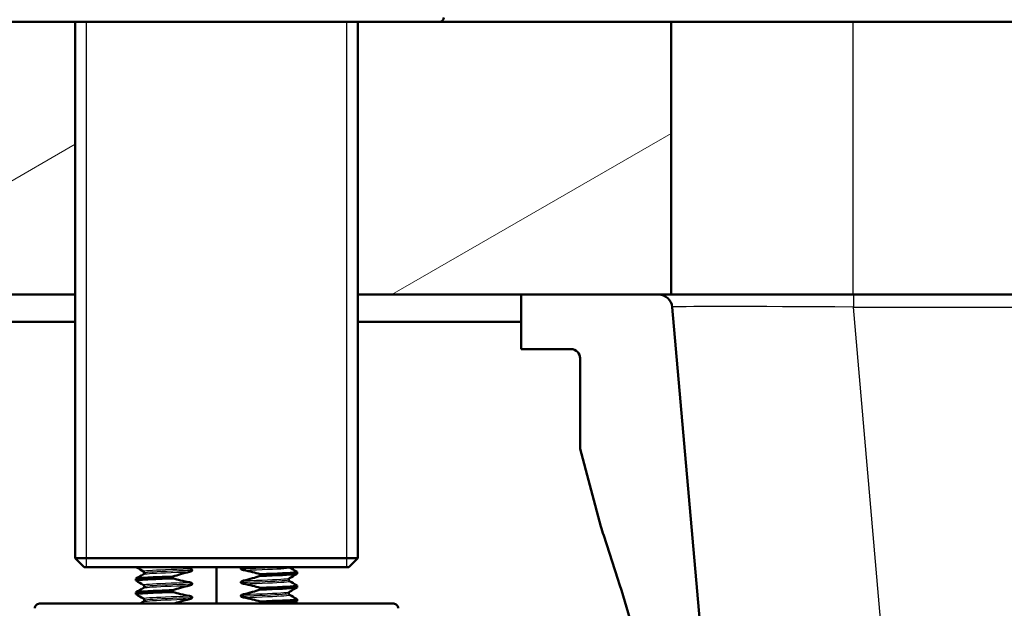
# Model space of a CAD drawing. Header units: millimetres. Extents: x 100 to 2000, y 93 to 2870.
# Tile 16 of 31: x 456 to 565, y 1682 to 1747. Entities that reach past the tile are written whole.
import ezdxf

# ---------------------------------------------------------------- set-up
doc = ezdxf.new("R2010")
doc.units = ezdxf.units.MM
doc.header["$LTSCALE"] = 10
for name, color, linetype, lineweight in [('Dimensions(ISO)', 7, 'Continuous', 25), ('Hatch', 7, 'Continuous', 9), ('Threads(ISO)', 7, 'Continuous', 25), ('Visible Edges(ISO)', 7, 'Continuous', 50), ('Visible Tangent Edges(ISO)', 7, 'Continuous', 25)]:
    doc.layers.add(name, color=color, linetype=linetype, lineweight=lineweight)
doc.styles.add('Text_3.5mm', font='arial.ttf', dxfattribs={"width": 0.9})
doc.dimstyles.new('KS-STANDARD', dxfattribs={"dimscale": 10, "dimtxt": 3.5, "dimasz": 2.5, "dimexe": 3.175, "dimexo": 0, "dimgap": 0.8, "dimtad": 1, "dimdec": 1, "dimrnd": 1e-08, "dimtxsty": 'Text_3.5mm', "dimcen": 0.09, "dimdle": 10, "dimclrd": 7, "dimclre": 7, "dimclrt": 7, "dimadec": 0, "dimazin": 2, "dimtfac": 0.714286, "dimtdec": 4, "dimtmove": 0, "dimatfit": 3, "dimfxl": 0, "dimtolj": 1, "dimlwd": 25, "dimlwe": 25, "dimarcsym": 0})

# ---------------------------------------------------------------- blocks, each defined once
blk = doc.blocks.new('*D6')
at = {"layer": 'Defpoints', "color": 0, "linetype": 'Continuous'}
for p in [(398.05, 2155.09), (398.05, 1746.96), (998.05, 1746.96)]:
    blk.add_point(p, dxfattribs=at)
at = {"layer": 'Dimensions(ISO)', "color": 7, "linetype": 'Continuous', "lineweight": 25}
for p, q in [((398.05, 1746.96), (398.05, 2186.84)), ((998.05, 1746.96), (998.05, 2186.84)), ((973.05, 2155.09), (423.05, 2155.09))]:
    blk.add_line(p, q, dxfattribs=at)
at = {"layer": 'Dimensions(ISO)', "color": 7, "linetype": 'Continuous'}
for points in [[(423.05, 2159.25), (423.05, 2150.92), (398.05, 2155.09)], [(973.05, 2159.25), (973.05, 2150.92), (998.05, 2155.09)]]:
    blk.add_solid(points, dxfattribs=at)
at = {"layer": 'Dimensions(ISO)', "color": 7, "linetype": 'Continuous', "lineweight": 25, "insert": (663.22, 2180.96), "char_height": 35, "attachment_point": 4, "style": 'Text_3.5mm'}
blk.add_mtext('\\A1;600', dxfattribs=at)
blk = doc.blocks.new('*D11')
at = {"layer": 'Defpoints', "color": 0, "linetype": 'Continuous'}
for p in [(644.45, 2039.24), (398.05, 1746.96), (644.45, 1517.12)]:
    blk.add_point(p, dxfattribs=at)
at = {"layer": 'Dimensions(ISO)', "color": 7, "linetype": 'Continuous', "lineweight": 25}
for p, q in [((398.05, 1746.96), (398.05, 2070.99)), ((644.45, 1517.12), (644.45, 2070.99)), ((423.05, 2039.24), (619.45, 2039.24))]:
    blk.add_line(p, q, dxfattribs=at)
at = {"layer": 'Dimensions(ISO)', "color": 7, "linetype": 'Continuous'}
for points in [[(423.05, 2043.4), (423.05, 2035.07), (398.05, 2039.24)], [(619.45, 2043.4), (619.45, 2035.07), (644.45, 2039.24)]]:
    blk.add_solid(points, dxfattribs=at)
at = {"layer": 'Dimensions(ISO)', "color": 7, "linetype": 'Continuous', "lineweight": 25, "insert": (489.2, 2065.11), "char_height": 35, "attachment_point": 4, "style": 'Text_3.5mm'}
blk.add_mtext('\\A1;246', dxfattribs=at)

msp = doc.modelspace()

# ---------------------------------------------------------------- hatches: boundary and pattern name
at = {"layer": 'Hatch'}
h = msp.add_hatch(dxfattribs=at)
h.set_pattern_fill('ANSI31', color=256, scale=254, angle=165, style=0)
h.set_pattern_definition([(210, (0, 0), (15.875, -27.4963), [])])
h.paths.add_polyline_path([(998.05, 1716.96), (998.05, 1746.96), (928.05, 1746.96), (928.05, 1716.96), (929.43, 1716.96), (944.55, 1716.96)])
h.paths.add_polyline_path([(398.05, 1746.96), (398.05, 1716.96), (462.51, 1716.96), (462.51, 1746.96), (453.55, 1746.96)])
h.paths.add_polyline_path([(493.6, 1716.96), (511.55, 1716.96), (526.68, 1716.96), (528.05, 1716.96), (528.05, 1746.96), (502.55, 1746.96), (493.6, 1746.96)])
h = msp.add_hatch(dxfattribs=at)
h.set_pattern_fill('ANSI31', color=256, scale=254, angle=90, style=0)
h.set_pattern_definition([(135, (0, 0), (-22.45064, -22.45064), [])])
edge = h.paths.add_edge_path()
edge.add_line((520.64, 1690.46), (522.19, 1685.67))
edge.add_ellipse((427.09, 1654.77), major_axis=(30.9, -95.11), ratio=1, start_angle=86.4419, end_angle=90, ccw=False)
edge.add_ellipse((427.09, 1654.77), major_axis=(24.94, -96.84), ratio=1, start_angle=88.8197, end_angle=90, ccw=False)
edge.add_ellipse((427.09, 1654.77), major_axis=(22.94, -97.33), ratio=1, start_angle=88.7848, end_angle=90, ccw=False)
edge.add_line((524.89, 1675.64), (531.02, 1676.18))
edge.add_line((531.02, 1676.18), (531.6, 1676.23))
edge.add_line((531.6, 1676.23), (531.62, 1676.23))
edge.add_line((531.62, 1676.23), (528.17, 1715.59))
edge.add_ellipse((526.68, 1715.46), major_axis=(-0.13, 1.49), ratio=1, start_angle=270, end_angle=355)
edge.add_line((526.68, 1716.96), (511.55, 1716.96))
edge.add_line((511.55, 1716.96), (511.55, 1710.96))
edge.add_line((511.55, 1710.96), (517.05, 1710.96))
edge.add_ellipse((517.05, 1709.96), major_axis=(1, 0), ratio=1, start_angle=0, end_angle=90, ccw=False)
edge.add_line((518.05, 1709.96), (518.05, 1700.01))
edge.add_line((518.05, 1700.01), (520.34, 1691.46))
edge.add_ellipse((539.66, 1696.64), major_axis=(5.18, -19.32), ratio=1, start_angle=270, end_angle=273)
edge = h.paths.add_edge_path()
edge.add_line((584.45, 1501.26), (599.78, 1501.26))
edge.add_line((599.78, 1501.26), (599.65, 1503.21))
edge.add_ellipse((599.35, 1502.04), major_axis=(1.2, -0.04), ratio=1, start_angle=77.607, end_angle=90)
edge.add_line((599.39, 1503.24), (587.43, 1503.66))
edge.add_ellipse((587.43, 1503.76), major_axis=(-0.0999, 0.0035), ratio=1, start_angle=0, end_angle=90, ccw=False)
edge.add_line((587.33, 1503.76), (587.35, 1504.16))
edge.add_ellipse((587.45, 1504.16), major_axis=(0.0035, 0.0999), ratio=1, start_angle=2, end_angle=90, ccw=False)
edge.add_line((587.45, 1504.26), (599.57, 1504.26))
edge.add_line((599.57, 1504.26), (599.5, 1505.27))
edge.add_ellipse((598.5, 1505.2), major_axis=(-0.07, 0.998), ratio=1, start_angle=270, end_angle=341)
edge.add_line((598.76, 1506.16), (588.72, 1508.86))
edge.add_ellipse((588.98, 1509.82), major_axis=(-0.966, 0.259), ratio=1, start_angle=54.5, end_angle=90, ccw=False)
edge.add_line((588.2, 1509.19), (586.54, 1511.2))
edge.add_ellipse((587.31, 1511.84), major_axis=(-0.636, 0.772), ratio=1, start_angle=54.5, end_angle=90, ccw=False)
edge.add_line((586.31, 1511.77), (586.17, 1513.87))
edge.add_ellipse((582.68, 1513.62), major_axis=(-0.24, 3.49), ratio=1, start_angle=270, end_angle=353)
edge.add_line((582.86, 1517.12), (558.39, 1518.4))
edge.add_spline(control_points=[(558.39, 1518.4), (556.75, 1518.49), (555.15, 1518.84), (552.11, 1520.05), (550.7, 1520.89), (547.97, 1523.22), (546.74, 1524.76), (544.95, 1528.23), (544.4, 1530.13), (544.23, 1532.07)], knot_values=[-2.152597, -2.152597, -2.152597, -2.152597, -1.662265, -1.662265, -1.171933, -1.171933, -0.585967, -0.585967, 0, 0, 0, 0], degree=3, periodic=0)
edge.add_line((544.23, 1532.07), (533.71, 1652.32))
edge.add_line((533.71, 1652.32), (533.68, 1652.32))
edge.add_line((533.68, 1652.32), (529.01, 1651.91))
edge.add_line((529.01, 1651.91), (527.73, 1651.8))
edge.add_line((527.73, 1651.8), (538.59, 1527.67))
edge.add_spline(control_points=[(538.59, 1527.67), (538.78, 1525.49), (539.32, 1523.37), (541.07, 1519.38), (542.27, 1517.54), (545.49, 1514.01), (547.61, 1512.44), (552.32, 1510.22), (554.87, 1509.57), (557.47, 1509.44)], knot_values=[-2.870129, -2.870129, -2.870129, -2.870129, -2.216354, -2.216354, -1.562578, -1.562578, -0.781289, -0.781289, 0, 0, 0, 0], degree=3, periodic=0)
edge.add_line((557.47, 1509.44), (571.97, 1508.68))
edge.add_ellipse((571.44, 1498.69), major_axis=(9.99, -0.52), ratio=1, start_angle=37.8602, end_angle=90, ccw=False)
edge.add_ellipse((587.86, 1510.12), major_axis=(5.72, -8.21), ratio=1, start_angle=270, end_angle=302.2923)
edge.add_ellipse((584.45, 1500.76), major_axis=(0.143, 0.479), ratio=1, start_angle=16.5598, end_angle=90, ccw=False)
edge = h.paths.add_edge_path()
edge.add_ellipse((704.45, 1500.76), major_axis=(0.5, 0), ratio=1, start_angle=16.5598, end_angle=90)
edge.add_line((704.45, 1501.26), (689.12, 1501.26))
edge.add_line((689.12, 1501.26), (689.26, 1503.21))
edge.add_ellipse((689.56, 1502.04), major_axis=(1.16, 0.3), ratio=1, start_angle=77.607, end_angle=90, ccw=False)
edge.add_line((689.51, 1503.24), (701.47, 1503.66))
edge.add_ellipse((701.47, 1503.76), major_axis=(0.0035, -0.0999), ratio=1, start_angle=0, end_angle=90)
edge.add_line((701.57, 1503.76), (701.56, 1504.16))
edge.add_ellipse((701.46, 1504.16), major_axis=(0.1, 0), ratio=1, start_angle=2, end_angle=90)
edge.add_line((701.46, 1504.26), (689.33, 1504.26))
edge.add_line((689.33, 1504.26), (689.4, 1505.27))
edge.add_ellipse((690.4, 1505.2), major_axis=(-0.966, -0.259), ratio=1, start_angle=270, end_angle=341, ccw=False)
edge.add_line((690.14, 1506.16), (700.19, 1508.86))
edge.add_ellipse((699.93, 1509.82), major_axis=(-0.636, -0.772), ratio=1, start_angle=54.5, end_angle=90)
edge.add_line((700.7, 1509.19), (702.36, 1511.2))
edge.add_ellipse((701.59, 1511.84), major_axis=(-0.07, -0.998), ratio=1, start_angle=54.5, end_angle=90)
edge.add_line((702.59, 1511.77), (702.74, 1513.87))
edge.add_ellipse((706.23, 1513.62), major_axis=(-3.5, -0.18), ratio=1, start_angle=270, end_angle=353, ccw=False)
edge.add_line((706.04, 1517.12), (898.49, 1527.2))
edge.add_spline(control_points=[(898.49, 1527.2), (900.44, 1527.31), (902.35, 1527.79), (905.88, 1529.46), (907.47, 1530.63), (909.89, 1533.28), (910.78, 1534.66), (912.1, 1537.65), (912.5, 1539.25), (912.65, 1540.88)], knot_values=[-2.152597, -2.152597, -2.152597, -2.152597, -1.56663, -1.56663, -0.980664, -0.980664, -0.490332, -0.490332, 0, 0, 0, 0], degree=3, periodic=0)
edge.add_line((912.65, 1540.88), (927.93, 1715.59))
edge.add_ellipse((929.43, 1715.46), major_axis=(-1.5, 0), ratio=1, start_angle=270, end_angle=355, ccw=False)
edge.add_line((929.43, 1716.96), (944.55, 1716.96))
edge.add_line((944.55, 1716.96), (944.55, 1710.96))
edge.add_line((944.55, 1710.96), (939.05, 1710.96))
edge.add_ellipse((939.05, 1709.96), major_axis=(0, 1), ratio=1, start_angle=0, end_angle=90)
edge.add_line((938.05, 1709.96), (938.05, 1700.01))
edge.add_line((938.05, 1700.01), (935.76, 1691.46))
edge.add_ellipse((916.44, 1696.64), major_axis=(6.18, 19.02), ratio=1, start_angle=270, end_angle=273, ccw=False)
edge.add_line((935.47, 1690.46), (933.91, 1685.67))
edge.add_ellipse((1029.02, 1654.77), major_axis=(8.72, 99.62), ratio=1, start_angle=77, end_angle=90)
edge.add_line((929.4, 1663.49), (918.28, 1536.47))
edge.add_spline(control_points=[(918.28, 1536.47), (918.06, 1533.87), (917.33, 1531.35), (914.94, 1526.72), (913.3, 1524.66), (909.66, 1521.56), (907.78, 1520.43), (903.73, 1518.82), (901.58, 1518.35), (899.41, 1518.24)], knot_values=[-2.870129, -2.870129, -2.870129, -2.870129, -2.08884, -2.08884, -1.307551, -1.307551, -0.653776, -0.653776, 0, 0, 0, 0], degree=3, periodic=0)
edge.add_line((899.41, 1518.24), (716.94, 1508.68))
edge.add_ellipse((717.46, 1498.69), major_axis=(5.72, 8.21), ratio=1, start_angle=37.8602, end_angle=90)
edge.add_ellipse((701.05, 1510.12), major_axis=(9.22, 3.88), ratio=1, start_angle=270, end_angle=302.2923, ccw=False)

# ---------------------------------------------------------------- linework, layer by layer
at = {"layer": 'Threads(ISO)'}
for p, q in [((463.72, 1746.96), (463.72, 1686.96)), ((492.39, 1686.96), (492.39, 1746.96))]:
    msp.add_line(p, q, dxfattribs=at)
at = {"layer": 'Visible Edges(ISO)'}
for p, q in [((493.6, 1746.96), (453.55, 1746.96)), ((462.51, 1746.96), (462.51, 1687.96)), ((502.55, 1746.96), (493.6, 1746.96)), ((493.6, 1746.96), (493.6, 1687.96)), ((528.05, 1746.96), (502.55, 1746.96)), ((528.05, 1716.96), (528.05, 1746.96)), ((528.05, 1746.96), (548.05, 1746.96)), ((548.05, 1746.96), (908.05, 1746.96)), ((398.05, 1716.96), (462.51, 1716.96)), ((493.6, 1716.96), (528.05, 1716.96)), ((526.68, 1716.96), (511.55, 1716.96)), ((511.55, 1716.96), (511.55, 1710.96)), ((548.05, 1716.96), (528.05, 1716.96)), ((908.05, 1716.96), (548.05, 1716.96)), ((531.62, 1676.23), (528.17, 1715.59)), ((417.05, 1713.96), (462.51, 1713.96)), ((493.6, 1713.96), (511.55, 1713.96)), ((511.55, 1710.96), (517.05, 1710.96)), ((518.05, 1709.96), (518.05, 1700.01)), ((518.05, 1700.01), (520.34, 1691.46)), ((520.64, 1690.46), (522.19, 1685.67)), ((462.51, 1687.96), (493.6, 1687.96)), ((463.51, 1686.96), (462.51, 1687.96)), ((492.6, 1686.96), (493.6, 1687.96)), ((492.6, 1686.96), (463.51, 1686.96)), ((470.11, 1686.35), (470.11, 1686.35)), ((475.38, 1686.64), (475.38, 1686.64)), ((478.05, 1682.96), (478.05, 1686.96)), ((480.72, 1686.81), (480.72, 1686.81)), ((486.92, 1686.25), (486.92, 1686.45)), ((469.19, 1685.5), (469.19, 1685.7)), ((473.26, 1685.74), (473.26, 1685.94)), ((480.72, 1685.31), (480.72, 1685.31)), ((482.85, 1686.21), (482.85, 1686.01)), ((485.99, 1685.6), (485.99, 1685.6)), ((469.19, 1684), (469.19, 1684.2)), ((470.11, 1684.85), (470.11, 1684.85)), ((473.26, 1684.24), (473.26, 1684.44)), ((475.38, 1685.14), (475.38, 1685.14)), ((482.85, 1684.71), (482.85, 1684.51)), ((486.92, 1684.75), (486.92, 1684.95)), ((470.11, 1683.35), (470.11, 1683.35)), ((475.38, 1683.64), (475.38, 1683.64)), ((480.72, 1683.81), (480.72, 1683.81)), ((482.85, 1683.21), (482.85, 1683.01)), ((485.99, 1684.1), (485.99, 1684.1)), ((486.92, 1683.25), (486.92, 1683.45)), ((458.57, 1682.96), (497.54, 1682.96))]:
    msp.add_line(p, q, dxfattribs=at)
for centre, radius, start, end in [((502.55, 1747.46), 0.5, 270, 0), ((526.68, 1715.46), 1.5, 5, 90), ((517.05, 1709.96), 1, 0, 90), ((539.66, 1696.64), 20, 195, 198), ((427.09, 1654.77), 100, 12.0465, 18), ((458.57, 1682.46), 0.5, 90, 181), ((497.54, 1682.46), 0.5, 359, 90)]:
    msp.add_arc(centre, radius, start, end, dxfattribs=at)
for points in [[(470.02, 1686.51), (469.77, 1686.66), (469.51, 1686.81), (469.26, 1686.96)], [(475.09, 1686.81), (474.85, 1686.85), (474.61, 1686.9), (474.37, 1686.96)], [(486.06, 1686.96), (486.07, 1686.95), (486.08, 1686.94), (486.08, 1686.94)], [(486.08, 1686.94), (486.36, 1686.78), (486.63, 1686.62), (486.91, 1686.46)], [(469.2, 1685.71), (469.47, 1685.87), (469.75, 1686.03), (470.02, 1686.19)], [(470.02, 1685.01), (469.75, 1685.17), (469.47, 1685.33), (469.2, 1685.49)], [(486.91, 1686.24), (486.63, 1686.08), (486.36, 1685.92), (486.08, 1685.76)], [(486.08, 1685.44), (486.36, 1685.28), (486.63, 1685.12), (486.91, 1684.96)], [(469.2, 1684.21), (469.47, 1684.37), (469.75, 1684.53), (470.02, 1684.69)], [(486.91, 1684.74), (486.63, 1684.58), (486.36, 1684.42), (486.08, 1684.26)], [(470.02, 1683.51), (469.75, 1683.67), (469.47, 1683.83), (469.2, 1683.99)], [(469.62, 1682.96), (469.76, 1683.03), (469.89, 1683.11), (470.02, 1683.19)], [(486.08, 1683.94), (486.36, 1683.78), (486.63, 1683.62), (486.91, 1683.46)], [(486.91, 1683.24), (486.75, 1683.14), (486.58, 1683.05), (486.42, 1682.96)], [(482.85, 1683.01), (482.79, 1682.99), (482.74, 1682.97), (482.68, 1682.96)]]:
    msp.add_open_spline(points, degree=3, dxfattribs=at)
for points, knots in [([(470.11, 1686.35), (470.11, 1686.38), (470.1, 1686.42), (470.08, 1686.46), (470.06, 1686.48), (470.04, 1686.5), (470.03, 1686.51), (470.02, 1686.51)], [0, 0, 0, 0, 0.0158355, 0.0158355, 0.02993581, 0.02993581, 0.0461651, 0.0461651, 0.0461651, 0.0461651]), ([(470.02, 1686.19), (470.03, 1686.19), (470.04, 1686.2), (470.07, 1686.23), (470.08, 1686.25), (470.1, 1686.29), (470.11, 1686.32), (470.11, 1686.35)], [0, 0, 0, 0, 0.01863776, 0.01863776, 0.0319727, 0.0319727, 0.0461709, 0.0461709, 0.0461709, 0.0461709]), ([(473.26, 1685.94), (473.53, 1686.03), (473.81, 1686.12), (474.42, 1686.29), (474.75, 1686.38), (475.09, 1686.46)], [-0.1904609, -0.1904609, -0.1904609, -0.1904609, -0.1036427, -0.1036427, 0, 0, 0, 0]), ([(475.38, 1686.64), (475.38, 1686.65), (475.38, 1686.66), (475.37, 1686.68), (475.37, 1686.69), (475.34, 1686.71), (475.32, 1686.73), (475.25, 1686.77), (475.17, 1686.79), (475.09, 1686.81)], [-0.0444678, -0.0444678, -0.0444678, -0.0444678, -0.04059224, -0.04059224, -0.03631795, -0.03631795, -0.02566869, -0.02566869, 0, 0, 0, 0]), ([(475.09, 1686.46), (475.17, 1686.48), (475.24, 1686.51), (475.31, 1686.55), (475.34, 1686.56), (475.36, 1686.59), (475.37, 1686.6), (475.37, 1686.62), (475.38, 1686.62), (475.38, 1686.63), (475.38, 1686.63), (475.38, 1686.64), (475.38, 1686.64), (475.38, 1686.64), (475.38, 1686.64), (475.38, 1686.64), (475.38, 1686.64), (475.38, 1686.64), (475.38, 1686.64), (475.38, 1686.64), (475.38, 1686.64), (475.38, 1686.64), (475.38, 1686.64), (475.38, 1686.64)], [-0.03196536, -0.03196536, -0.03196536, -0.03196536, -0.01402892, -0.01402892, -0.00689691, -0.00689691, -0.00319017, -0.00319017, -0.00155368, -0.00155368, -0.0007707, -0.0007707, -0.00038441, -0.00038441, -0.00019204, -0.00019204, -0.00009599, -0.00009599, -0.00004799, -0.00004799, -0.00002399, -0.00002399, 0, 0, 0, 0]), ([(480.9, 1686.96), (480.87, 1686.94), (480.84, 1686.93), (480.79, 1686.9), (480.77, 1686.89), (480.75, 1686.86), (480.74, 1686.85), (480.73, 1686.83), (480.73, 1686.83), (480.73, 1686.82), (480.73, 1686.82), (480.73, 1686.82), (480.73, 1686.81), (480.72, 1686.81), (480.72, 1686.81), (480.72, 1686.81), (480.72, 1686.81), (480.72, 1686.81), (480.72, 1686.81), (480.72, 1686.81), (480.72, 1686.81), (480.72, 1686.81), (480.72, 1686.81), (480.72, 1686.81)], [-0.0230052, -0.0230052, -0.0230052, -0.0230052, -0.01436883, -0.01436883, -0.00705427, -0.00705427, -0.00325606, -0.00325606, -0.0015844, -0.0015844, -0.00078572, -0.00078572, -0.00039187, -0.00039187, -0.00019576, -0.00019576, -0.00009785, -0.00009785, -0.00004892, -0.00004892, -0.00002446, -0.00002446, 0, 0, 0, 0]), ([(480.72, 1686.81), (480.72, 1686.8), (480.73, 1686.79), (480.73, 1686.77), (480.74, 1686.76), (480.76, 1686.74), (480.78, 1686.72), (480.86, 1686.68), (480.93, 1686.66), (481.02, 1686.64)], [-0.0444678, -0.0444678, -0.0444678, -0.0444678, -0.04059224, -0.04059224, -0.03631795, -0.03631795, -0.02566869, -0.02566869, 0, 0, 0, 0]), ([(481.02, 1686.64), (481.35, 1686.58), (481.69, 1686.51), (482.29, 1686.36), (482.57, 1686.29), (482.85, 1686.21)], [-0.1881183, -0.1881183, -0.1881183, -0.1881183, -0.0857024, -0.0857024, 0, 0, 0, 0]), ([(482.85, 1686.21), (484.77, 1686.27), (486.19, 1686.34), (486.7, 1686.4), (486.87, 1686.42), (486.94, 1686.44), (486.9, 1686.46)], [123.093393, 123.093393, 123.093393, 123.093393, 123.868919, 123.868919, 123.868919, 124.139546, 124.139546, 124.139546, 124.139546]), ([(469.2, 1685.49), (469.12, 1685.54), (469.58, 1685.58), (470.51, 1685.63), (471.2, 1685.67), (472.15, 1685.7), (473.26, 1685.74)], [120.904681, 120.904681, 120.904681, 120.904681, 121.50529, 121.50529, 121.50529, 121.950834, 121.950834, 121.950834, 121.950834]), ([(469.19, 1685.7), (469.2, 1685.74), (469.65, 1685.79), (470.51, 1685.83), (471.2, 1685.87), (472.15, 1685.9), (473.26, 1685.94)], [120.9513172, 120.9513172, 120.9513172, 120.9513172, 121.5052905, 121.5052905, 121.5052905, 121.9508335, 121.9508335, 121.9508335, 121.9508335]), ([(475.09, 1685.31), (474.75, 1685.37), (474.42, 1685.44), (473.81, 1685.59), (473.53, 1685.66), (473.26, 1685.74)], [-0.1881183, -0.1881183, -0.1881183, -0.1881183, -0.0857024, -0.0857024, 0, 0, 0, 0]), ([(475.38, 1685.14), (475.38, 1685.15), (475.38, 1685.16), (475.37, 1685.18), (475.37, 1685.19), (475.34, 1685.21), (475.32, 1685.23), (475.25, 1685.27), (475.17, 1685.29), (475.09, 1685.31)], [-0.0444678, -0.0444678, -0.0444678, -0.0444678, -0.04059224, -0.04059224, -0.03631795, -0.03631795, -0.02566869, -0.02566869, 0, 0, 0, 0]), ([(481.02, 1685.49), (480.96, 1685.48), (480.91, 1685.46), (480.83, 1685.42), (480.8, 1685.41), (480.76, 1685.37), (480.75, 1685.36), (480.73, 1685.34), (480.73, 1685.34), (480.73, 1685.32), (480.73, 1685.32), (480.73, 1685.32), (480.73, 1685.31), (480.72, 1685.31), (480.72, 1685.31), (480.72, 1685.31)], [-0.03518994, -0.03518994, -0.03518994, -0.03518994, -0.01911412, -0.01911412, -0.00913879, -0.00913879, -0.0044396, -0.0044396, -0.00210429, -0.00210429, -0.00099685, -0.00099685, -0.00041119, -0.00041119, 0, 0, 0, 0]), ([(480.72, 1685.31), (480.72, 1685.3), (480.73, 1685.29), (480.73, 1685.27), (480.74, 1685.26), (480.76, 1685.24), (480.78, 1685.22), (480.86, 1685.18), (480.93, 1685.16), (481.02, 1685.14)], [-0.0444678, -0.0444678, -0.0444678, -0.0444678, -0.04059224, -0.04059224, -0.03631795, -0.03631795, -0.02566869, -0.02566869, 0, 0, 0, 0]), ([(482.85, 1686.01), (482.57, 1685.92), (482.29, 1685.83), (481.69, 1685.66), (481.35, 1685.57), (481.02, 1685.49)], [-0.1904609, -0.1904609, -0.1904609, -0.1904609, -0.1036427, -0.1036427, 0, 0, 0, 0]), ([(482.85, 1686.01), (484.77, 1686.07), (486.19, 1686.14), (486.7, 1686.2), (486.84, 1686.22), (486.91, 1686.23), (486.91, 1686.25)], [123.0933935, 123.0933935, 123.0933935, 123.0933935, 123.8689187, 123.8689187, 123.8689187, 124.0929098, 124.0929098, 124.0929098, 124.0929098]), ([(486.08, 1685.76), (486.07, 1685.76), (486.06, 1685.75), (486.03, 1685.72), (486.02, 1685.71), (486, 1685.66), (485.99, 1685.63), (485.99, 1685.6)], [0, 0, 0, 0, 0.01863776, 0.01863776, 0.0319727, 0.0319727, 0.0461709, 0.0461709, 0.0461709, 0.0461709]), ([(485.99, 1685.6), (485.99, 1685.57), (486, 1685.53), (486.03, 1685.49), (486.04, 1685.47), (486.06, 1685.45), (486.07, 1685.44), (486.08, 1685.44)], [0, 0, 0, 0, 0.0158355, 0.0158355, 0.02993581, 0.02993581, 0.0461651, 0.0461651, 0.0461651, 0.0461651]), ([(469.2, 1683.99), (469.12, 1684.04), (469.58, 1684.08), (470.51, 1684.13), (471.2, 1684.17), (472.15, 1684.2), (473.26, 1684.24)], [114.621496, 114.621496, 114.621496, 114.621496, 115.222105, 115.222105, 115.222105, 115.667648, 115.667648, 115.667648, 115.667648]), ([(469.19, 1684.2), (469.2, 1684.24), (469.65, 1684.29), (470.51, 1684.33), (471.2, 1684.37), (472.15, 1684.4), (473.26, 1684.44)], [114.6681319, 114.6681319, 114.6681319, 114.6681319, 115.2221052, 115.2221052, 115.2221052, 115.6676482, 115.6676482, 115.6676482, 115.6676482]), ([(470.11, 1684.85), (470.11, 1684.88), (470.1, 1684.92), (470.08, 1684.96), (470.06, 1684.98), (470.04, 1685), (470.03, 1685.01), (470.02, 1685.01)], [0, 0, 0, 0, 0.0158355, 0.0158355, 0.02993581, 0.02993581, 0.0461651, 0.0461651, 0.0461651, 0.0461651]), ([(470.02, 1684.69), (470.03, 1684.69), (470.04, 1684.7), (470.07, 1684.73), (470.08, 1684.74), (470.1, 1684.79), (470.11, 1684.82), (470.11, 1684.85)], [0, 0, 0, 0, 0.01863776, 0.01863776, 0.0319727, 0.0319727, 0.0461709, 0.0461709, 0.0461709, 0.0461709]), ([(473.26, 1684.44), (473.53, 1684.53), (473.81, 1684.62), (474.42, 1684.79), (474.75, 1684.88), (475.09, 1684.96)], [-0.1904609, -0.1904609, -0.1904609, -0.1904609, -0.1036427, -0.1036427, 0, 0, 0, 0]), ([(475.09, 1683.81), (474.75, 1683.87), (474.42, 1683.94), (473.81, 1684.09), (473.53, 1684.16), (473.26, 1684.24)], [-0.1881183, -0.1881183, -0.1881183, -0.1881183, -0.0857024, -0.0857024, 0, 0, 0, 0]), ([(475.09, 1684.96), (475.17, 1684.98), (475.24, 1685.01), (475.31, 1685.05), (475.34, 1685.06), (475.36, 1685.09), (475.37, 1685.1), (475.37, 1685.12), (475.38, 1685.12), (475.38, 1685.13), (475.38, 1685.13), (475.38, 1685.14), (475.38, 1685.14), (475.38, 1685.14), (475.38, 1685.14), (475.38, 1685.14), (475.38, 1685.14), (475.38, 1685.14), (475.38, 1685.14), (475.38, 1685.14), (475.38, 1685.14), (475.38, 1685.14), (475.38, 1685.14), (475.38, 1685.14)], [-0.03196536, -0.03196536, -0.03196536, -0.03196536, -0.01402892, -0.01402892, -0.00689691, -0.00689691, -0.00319017, -0.00319017, -0.00155368, -0.00155368, -0.0007707, -0.0007707, -0.00038441, -0.00038441, -0.00019204, -0.00019204, -0.00009599, -0.00009599, -0.00004799, -0.00004799, -0.00002399, -0.00002399, 0, 0, 0, 0]), ([(481.02, 1685.14), (481.35, 1685.08), (481.69, 1685.01), (482.29, 1684.86), (482.57, 1684.79), (482.85, 1684.71)], [-0.1881183, -0.1881183, -0.1881183, -0.1881183, -0.0857024, -0.0857024, 0, 0, 0, 0]), ([(482.85, 1684.51), (482.57, 1684.42), (482.29, 1684.33), (481.69, 1684.16), (481.35, 1684.07), (481.02, 1683.99)], [-0.1904609, -0.1904609, -0.1904609, -0.1904609, -0.1036427, -0.1036427, 0, 0, 0, 0]), ([(482.85, 1684.71), (484.77, 1684.77), (486.19, 1684.83), (486.7, 1684.9), (486.87, 1684.92), (486.94, 1684.94), (486.9, 1684.96)], [116.810208, 116.810208, 116.810208, 116.810208, 117.585733, 117.585733, 117.585733, 117.85636, 117.85636, 117.85636, 117.85636]), ([(482.85, 1684.51), (484.77, 1684.57), (486.19, 1684.63), (486.7, 1684.7), (486.84, 1684.71), (486.91, 1684.73), (486.91, 1684.75)], [116.8102082, 116.8102082, 116.8102082, 116.8102082, 117.5857334, 117.5857334, 117.5857334, 117.8097245, 117.8097245, 117.8097245, 117.8097245]), ([(486.08, 1684.26), (486.07, 1684.26), (486.06, 1684.25), (486.03, 1684.22), (486.02, 1684.2), (486, 1684.16), (485.99, 1684.13), (485.99, 1684.1)], [0, 0, 0, 0, 0.01863776, 0.01863776, 0.0319727, 0.0319727, 0.0461709, 0.0461709, 0.0461709, 0.0461709]), ([(470.11, 1683.35), (470.11, 1683.38), (470.1, 1683.42), (470.08, 1683.46), (470.06, 1683.48), (470.04, 1683.5), (470.03, 1683.51), (470.02, 1683.51)], [0, 0, 0, 0, 0.0158355, 0.0158355, 0.02993581, 0.02993581, 0.0461651, 0.0461651, 0.0461651, 0.0461651]), ([(470.02, 1683.19), (470.03, 1683.19), (470.04, 1683.2), (470.07, 1683.23), (470.08, 1683.24), (470.1, 1683.29), (470.11, 1683.32), (470.11, 1683.35)], [0, 0, 0, 0, 0.01863776, 0.01863776, 0.0319727, 0.0319727, 0.0461709, 0.0461709, 0.0461709, 0.0461709]), ([(473.32, 1682.96), (473.57, 1683.04), (473.83, 1683.12), (474.42, 1683.29), (474.75, 1683.38), (475.09, 1683.46)], [-0.1843537, -0.1843537, -0.1843537, -0.1843537, -0.1036427, -0.1036427, 0, 0, 0, 0]), ([(475.38, 1683.64), (475.38, 1683.65), (475.38, 1683.66), (475.37, 1683.68), (475.37, 1683.69), (475.34, 1683.71), (475.32, 1683.73), (475.25, 1683.77), (475.17, 1683.79), (475.09, 1683.81)], [-0.0444678, -0.0444678, -0.0444678, -0.0444678, -0.04059224, -0.04059224, -0.03631795, -0.03631795, -0.02566869, -0.02566869, 0, 0, 0, 0]), ([(475.09, 1683.46), (475.17, 1683.48), (475.24, 1683.51), (475.31, 1683.55), (475.34, 1683.56), (475.36, 1683.59), (475.37, 1683.6), (475.37, 1683.62), (475.38, 1683.62), (475.38, 1683.63), (475.38, 1683.63), (475.38, 1683.64), (475.38, 1683.64), (475.38, 1683.64), (475.38, 1683.64), (475.38, 1683.64), (475.38, 1683.64), (475.38, 1683.64), (475.38, 1683.64), (475.38, 1683.64), (475.38, 1683.64), (475.38, 1683.64), (475.38, 1683.64), (475.38, 1683.64)], [-0.03196539, -0.03196539, -0.03196539, -0.03196539, -0.01402893, -0.01402893, -0.00689691, -0.00689691, -0.00319017, -0.00319017, -0.00155369, -0.00155369, -0.0007707, -0.0007707, -0.00038441, -0.00038441, -0.00019204, -0.00019204, -0.00009599, -0.00009599, -0.00004799, -0.00004799, -0.00002399, -0.00002399, 0, 0, 0, 0]), ([(481.02, 1683.99), (480.97, 1683.98), (480.91, 1683.96), (480.83, 1683.92), (480.8, 1683.91), (480.76, 1683.88), (480.75, 1683.86), (480.73, 1683.84), (480.73, 1683.84), (480.73, 1683.82), (480.73, 1683.82), (480.73, 1683.81), (480.72, 1683.81), (480.72, 1683.81)], [-0.03004619, -0.03004619, -0.03004619, -0.03004619, -0.01888624, -0.01888624, -0.00958466, -0.00958466, -0.00468334, -0.00468334, -0.00214385, -0.00214385, -0.00087475, -0.00087475, 0, 0, 0, 0]), ([(480.72, 1683.81), (480.72, 1683.8), (480.73, 1683.79), (480.73, 1683.77), (480.74, 1683.76), (480.76, 1683.74), (480.78, 1683.72), (480.86, 1683.68), (480.93, 1683.66), (481.02, 1683.64)], [-0.0444678, -0.0444678, -0.0444678, -0.0444678, -0.04059224, -0.04059224, -0.03631795, -0.03631795, -0.02566869, -0.02566869, 0, 0, 0, 0]), ([(481.02, 1683.64), (481.35, 1683.58), (481.69, 1683.51), (482.29, 1683.36), (482.57, 1683.29), (482.85, 1683.21)], [-0.1881183, -0.1881183, -0.1881183, -0.1881183, -0.0857024, -0.0857024, 0, 0, 0, 0]), ([(482.85, 1683.21), (484.77, 1683.27), (486.19, 1683.33), (486.7, 1683.4), (486.87, 1683.42), (486.94, 1683.44), (486.9, 1683.46)], [110.527023, 110.527023, 110.527023, 110.527023, 111.302548, 111.302548, 111.302548, 111.573175, 111.573175, 111.573175, 111.573175]), ([(482.85, 1683.01), (484.77, 1683.07), (486.19, 1683.13), (486.7, 1683.2), (486.84, 1683.21), (486.91, 1683.23), (486.91, 1683.25)], [110.5270229, 110.5270229, 110.5270229, 110.5270229, 111.3025481, 111.3025481, 111.3025481, 111.5265392, 111.5265392, 111.5265392, 111.5265392]), ([(485.99, 1684.1), (485.99, 1684.07), (486, 1684.03), (486.03, 1683.99), (486.04, 1683.97), (486.06, 1683.95), (486.07, 1683.94), (486.08, 1683.94)], [0, 0, 0, 0, 0.0158355, 0.0158355, 0.02993581, 0.02993581, 0.0461651, 0.0461651, 0.0461651, 0.0461651])]:
    msp.add_open_spline(points, degree=3, knots=knots, dxfattribs=at)
at = {"layer": 'Visible Tangent Edges(ISO)'}
for p, q in [((548.05, 1746.96), (548.05, 1716.96)), ((548.1, 1716.96), (548.1, 1715.59)), ((548.1, 1715.59), (908.01, 1715.59)), ((563.43, 1540.36), (548.1, 1715.59))]:
    msp.add_line(p, q, dxfattribs=at)
msp.add_ellipse((548.26, 1715.46), major_axis=(20.09, -0.13), ratio=0.006455, start_param=1.579, end_param=3.1422, dxfattribs=at)
for points, knots in [([(470.03, 1686.51), (469.97, 1686.55), (470.18, 1686.59), (470.67, 1686.62), (471.5, 1686.68), (473.13, 1686.75), (475.09, 1686.81)], [127.183084, 127.183084, 127.183084, 127.183084, 127.64043, 127.64043, 127.64043, 128.427873, 128.427873, 128.427873, 128.427873]), ([(470.03, 1686.19), (470.08, 1686.22), (470.29, 1686.25), (470.67, 1686.27), (471.5, 1686.34), (473.13, 1686.4), (475.09, 1686.46)], [121.002736, 121.002736, 121.002736, 121.002736, 121.357245, 121.357245, 121.357245, 122.144688, 122.144688, 122.144688, 122.144688]), ([(470.12, 1686.35), (470.12, 1686.38), (470.33, 1686.41), (470.74, 1686.45), (471.59, 1686.51), (473.32, 1686.58), (475.38, 1686.64)], [127.234502, 127.234502, 127.234502, 127.234502, 127.634386, 127.634386, 127.634386, 128.461992, 128.461992, 128.461992, 128.461992]), ([(470.12, 1686.35), (470.12, 1686.38), (470.33, 1686.41), (470.74, 1686.45), (471.59, 1686.51), (473.32, 1686.58), (475.38, 1686.64)], [120.951317, 120.951317, 120.951317, 120.951317, 121.351201, 121.351201, 121.351201, 122.178807, 122.178807, 122.178807, 122.178807]), ([(481.02, 1686.64), (483, 1686.71), (484.64, 1686.77), (485.47, 1686.83), (485.93, 1686.87), (486.13, 1686.9), (486.07, 1686.94)], [122.899539, 122.899539, 122.899539, 122.899539, 123.696391, 123.696391, 123.696391, 124.144328, 124.144328, 124.144328, 124.144328]), ([(470.03, 1685.01), (469.97, 1685.05), (470.18, 1685.08), (470.67, 1685.12), (471.5, 1685.18), (473.13, 1685.25), (475.09, 1685.31)], [120.899898, 120.899898, 120.899898, 120.899898, 121.357245, 121.357245, 121.357245, 122.144688, 122.144688, 122.144688, 122.144688]), ([(480.72, 1685.31), (482.72, 1685.37), (484.4, 1685.43), (485.28, 1685.5), (485.75, 1685.53), (485.98, 1685.57), (485.98, 1685.6)], [122.86542, 122.86542, 122.86542, 122.86542, 123.665187, 123.665187, 123.665187, 124.09291, 124.09291, 124.09291, 124.09291]), ([(480.72, 1685.31), (482.72, 1685.37), (484.4, 1685.43), (485.28, 1685.5), (485.75, 1685.53), (485.98, 1685.57), (485.98, 1685.6)], [116.582235, 116.582235, 116.582235, 116.582235, 117.382001, 117.382001, 117.382001, 117.809725, 117.809725, 117.809725, 117.809725]), ([(481.02, 1685.49), (483, 1685.55), (484.64, 1685.62), (485.47, 1685.68), (485.83, 1685.71), (486.03, 1685.73), (486.07, 1685.76)], [122.899539, 122.899539, 122.899539, 122.899539, 123.696391, 123.696391, 123.696391, 124.041491, 124.041491, 124.041491, 124.041491]), ([(481.02, 1685.14), (483, 1685.2), (484.64, 1685.27), (485.47, 1685.33), (485.93, 1685.37), (486.13, 1685.4), (486.07, 1685.44)], [116.616354, 116.616354, 116.616354, 116.616354, 117.413205, 117.413205, 117.413205, 117.861143, 117.861143, 117.861143, 117.861143]), ([(470.03, 1684.69), (470.08, 1684.72), (470.29, 1684.74), (470.67, 1684.77), (471.5, 1684.84), (473.13, 1684.9), (475.09, 1684.96)], [114.719551, 114.719551, 114.719551, 114.719551, 115.07406, 115.07406, 115.07406, 115.861503, 115.861503, 115.861503, 115.861503]), ([(470.12, 1684.85), (470.12, 1684.88), (470.33, 1684.91), (470.74, 1684.95), (471.59, 1685.01), (473.32, 1685.08), (475.38, 1685.14)], [120.951317, 120.951317, 120.951317, 120.951317, 121.351201, 121.351201, 121.351201, 122.178807, 122.178807, 122.178807, 122.178807]), ([(470.12, 1684.85), (470.12, 1684.88), (470.33, 1684.91), (470.74, 1684.94), (471.59, 1685.01), (473.32, 1685.08), (475.38, 1685.14)], [114.668132, 114.668132, 114.668132, 114.668132, 115.068015, 115.068015, 115.068015, 115.895622, 115.895622, 115.895622, 115.895622]), ([(481.02, 1683.99), (483, 1684.05), (484.64, 1684.11), (485.47, 1684.18), (485.83, 1684.21), (486.03, 1684.23), (486.07, 1684.26)], [116.616354, 116.616354, 116.616354, 116.616354, 117.413205, 117.413205, 117.413205, 117.758306, 117.758306, 117.758306, 117.758306]), ([(470.03, 1683.51), (469.97, 1683.55), (470.18, 1683.58), (470.67, 1683.62), (471.5, 1683.68), (473.13, 1683.74), (475.09, 1683.81)], [114.616713, 114.616713, 114.616713, 114.616713, 115.07406, 115.07406, 115.07406, 115.861503, 115.861503, 115.861503, 115.861503]), ([(470.03, 1683.19), (470.08, 1683.22), (470.29, 1683.24), (470.67, 1683.27), (471.5, 1683.33), (473.13, 1683.4), (475.09, 1683.46)], [108.436365, 108.436365, 108.436365, 108.436365, 108.790874, 108.790874, 108.790874, 109.578317, 109.578317, 109.578317, 109.578317]), ([(470.12, 1683.35), (470.12, 1683.38), (470.33, 1683.41), (470.74, 1683.44), (471.59, 1683.51), (473.32, 1683.58), (475.38, 1683.64)], [114.668132, 114.668132, 114.668132, 114.668132, 115.068015, 115.068015, 115.068015, 115.895622, 115.895622, 115.895622, 115.895622]), ([(470.12, 1683.35), (470.12, 1683.38), (470.33, 1683.41), (470.74, 1683.44), (471.59, 1683.51), (473.32, 1683.58), (475.38, 1683.64)], [108.384947, 108.384947, 108.384947, 108.384947, 108.78483, 108.78483, 108.78483, 109.612437, 109.612437, 109.612437, 109.612437]), ([(480.72, 1683.81), (482.72, 1683.87), (484.4, 1683.93), (485.28, 1684), (485.75, 1684.03), (485.98, 1684.07), (485.98, 1684.1)], [116.582235, 116.582235, 116.582235, 116.582235, 117.382001, 117.382001, 117.382001, 117.809725, 117.809725, 117.809725, 117.809725]), ([(480.72, 1683.81), (482.72, 1683.87), (484.4, 1683.93), (485.28, 1684), (485.75, 1684.03), (485.98, 1684.06), (485.98, 1684.1)], [110.299049, 110.299049, 110.299049, 110.299049, 111.098816, 111.098816, 111.098816, 111.526539, 111.526539, 111.526539, 111.526539]), ([(481.02, 1683.64), (483, 1683.7), (484.64, 1683.77), (485.47, 1683.83), (485.93, 1683.87), (486.13, 1683.9), (486.07, 1683.94)], [110.333168, 110.333168, 110.333168, 110.333168, 111.13002, 111.13002, 111.13002, 111.577958, 111.577958, 111.577958, 111.577958])]:
    msp.add_open_spline(points, degree=3, knots=knots, dxfattribs=at)
for points in [[(480.72, 1686.81), (482.26, 1686.86), (483.62, 1686.91), (484.56, 1686.96)], [(480.72, 1686.81), (482.27, 1686.86), (483.63, 1686.91), (484.58, 1686.96)]]:
    msp.add_open_spline(points, degree=3, dxfattribs=at)

# ---------------------------------------------------------------- dimensions: what is measured, and where the dimension line sits
at = {"layer": 'Dimensions(ISO)', "color": 7, "linetype": 'Continuous', "lineweight": 25}
dim = msp.add_linear_dim(base=(398.05, 2155.09), p1=(998.05, 1746.96), p2=(398.05, 1746.96), dimstyle='KS-STANDARD', override={"dimgap": 0.8, "dimdec": 1, "dimtol": 0, "dimlim": 0, "dimtp": 0, "dimtm": 0, "dimtdec": 4, "dimtofl": 0, "dimatfit": 1}, dxfattribs=at)
dim.commit()
dim.dimension.update_dxf_attribs({"geometry": '*D6', "text_midpoint": (698.05, 2155.09), "dimtype": 160})
dim = msp.add_linear_dim(base=(644.45, 2039.24), p1=(398.05, 1746.96), p2=(644.45, 1517.12), angle=180, dimstyle='KS-STANDARD', override={"dimgap": 0.8, "dimdec": 0, "dimtol": 0, "dimlim": 0, "dimtp": 0, "dimtm": 0, "dimtdec": 4, "dimtofl": 0, "dimatfit": 1}, dxfattribs=at)
dim.commit()
dim.dimension.update_dxf_attribs({"geometry": '*D11', "text_midpoint": (524.25, 2039.24), "dimtype": 160})

doc.saveas('drawing.dxf')
